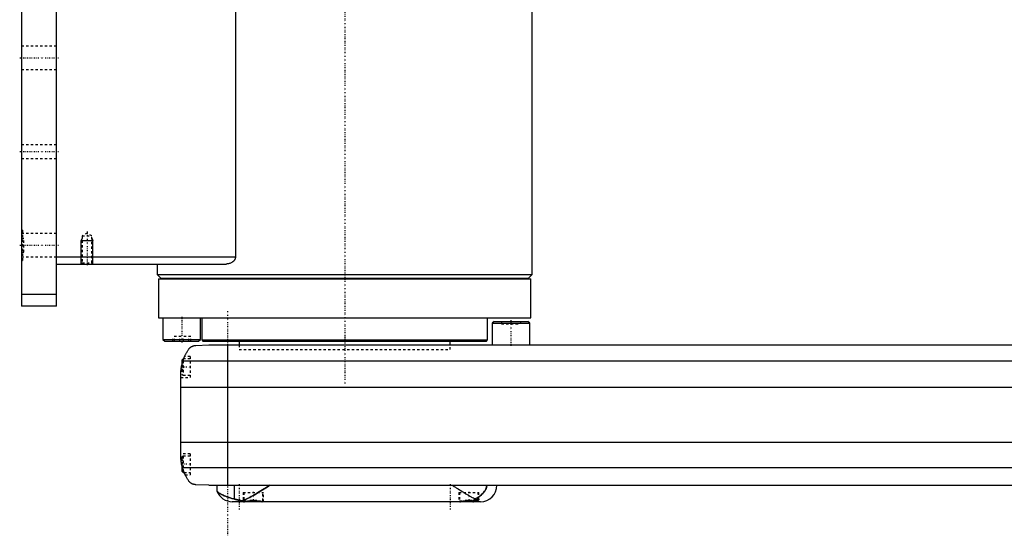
# Model space of a CAD drawing. Extents: x -139 to 702, y -139 to 487.
# Tile 1 of 7: x -139 to 282, y -81 to 139. Entities that reach past the tile are written whole.
import ezdxf

# ---------------------------------------------------------------- set-up
doc = ezdxf.new("R2010")
doc.units = 0
doc.linetypes.add('CENTER', pattern=[1.5, 0.45, -0.5, 0.05, -0.5])
doc.linetypes.add('DASHED', pattern=[2, 1, -1])
for name, color, linetype in [('AM_0', 7, 'CONTINUOUS'), ('AM_10', 7, 'CONTINUOUS'), ('AM_3', 7, 'DASHED'), ('AM_7', 7, 'CENTER')]:
    doc.layers.add(name, color=color, linetype=linetype)

msp = doc.modelspace()

# ---------------------------------------------------------------- linework, layer by layer
at = {"layer": 'AM_0', "color": 7, "linetype": 'CONTINUOUS'}
for p, q in [((-138, 316.5), (-138, 16.5)), ((-123, 16.5), (-123, 316.5)), ((-46.64, 291.5), (-46.64, 37.5)), ((80, 30), (80, 176)), ((-123, 37.5), (-46.64, 37.5)), ((-123, 34.5), (-50.56, 34.5)), ((-80, 34.5), (-80, 30)), ((-80, 30), (-78.5, 28.5)), ((-80, 30), (80, 30)), ((78.5, 28.5), (80, 30)), ((-79.5, 28.2), (-79.5, 11.5)), ((-79.5, 28.2), (79.5, 28.2)), ((-78.5, 28.5), (78.5, 28.5)), ((-75, 28.5), (-75, 28.2)), ((75, 28.2), (75, 28.5)), ((79.5, 11.5), (79.5, 28.2)), ((-123, 21.5), (-138, 21.5)), ((-123, 16.5), (-138, 16.5)), ((-79.5, 11.5), (79.5, 11.5)), ((-77.57, 11.5), (-77.57, 2.3)), ((-61.57, 2.3), (-61.57, 11.5)), ((-61, 11.5), (-61, 2.08)), ((61, 2.08), (61, 11.5)), ((63.8, 10), (63, 9.2)), ((63, 9.2), (63, 0)), ((63, 9.2), (79, 9.2)), ((63.8, 10), (78.2, 10)), ((79, 9.2), (78.2, 10)), ((79, 0), (79, 9.2)), ((-77.57, 2.3), (-76.77, 1.5)), ((-77.57, 2.3), (-61.57, 2.3)), ((-76.77, 1.5), (-62.37, 1.5)), ((-63.58, -0.25), (-58, 0)), ((-62.37, 1.5), (-61.57, 2.3)), ((-61, 2.08), (-60.5, 1.58)), ((-61, 2.08), (61, 2.08)), ((-60.5, 1.58), (60.5, 1.58)), ((-58, 0), (448, 0)), ((-50, 0), (-50, -60)), ((-45, 1.58), (-45, 0)), ((45, 0), (45, 1.58)), ((60.5, 1.58), (61, 2.08)), ((-69, -6), (-69.5, -6.5)), ((-69.5, -6.5), (-69.5, -8.59)), ((-69.01, -6.81), (459.01, -6.81)), ((-68.72, -6), (-69, -6)), ((-69, -6), (-69, -6.79)), ((-70, -46.97), (-70, -13.03)), ((-70, -18.16), (460, -18.16)), ((-70, -41.62), (460, -41.62)), ((-69.5, -51.41), (-69.5, -54)), ((-69.5, -54), (-69, -54.5)), ((-69.24, -52.43), (459.24, -52.43)), ((-69, -53.21), (-69, -54.5)), ((-69, -54.5), (-68.53, -54.5)), ((-58, -60), (-63.58, -59.75)), ((-58, -60), (451.5, -60)), ((-54.53, -60), (-54.53, -62.51)), ((-46.98, -65.9), (-46.98, -60)), ((58, -67), (-48, -67)), ((-42.61, -66.99), (-42.6, -67)), ((-35.4, -67), (-35.39, -66.99)), ((49.39, -66.99), (49.4, -67)), ((54.71, -66.6), (57, -66.6)), ((56.6, -67), (57, -66.6)), ((57, -66.6), (57, -65.89))]:
    msp.add_line(p, q, dxfattribs=at)
for points in [[(-46.64, 37.5, 0), (-46.64, 37.47, 0), (-46.64, 37.42, 0), (-46.64, 37.36, 0), (-46.64, 37.33, 0), (-46.65, 37.3, 0), (-46.65, 37.25, 0), (-46.66, 37.19, 0), (-46.67, 37.14, 0), (-46.68, 37.09, 0), (-46.69, 37.03, 0), (-46.69, 37, 0), (-46.7, 36.98, 0), (-46.71, 36.92, 0), (-46.73, 36.87, 0), (-46.75, 36.82, 0), (-46.76, 36.77, 0), (-46.78, 36.72, 0), (-46.79, 36.69, 0), (-46.8, 36.67, 0), (-46.82, 36.62, 0), (-46.84, 36.57, 0), (-46.86, 36.54, 0), (-46.87, 36.52, 0), (-46.89, 36.47, 0), (-46.92, 36.42, 0), (-46.93, 36.4, 0), (-46.94, 36.37, 0), (-46.97, 36.32, 0), (-47, 36.28, 0), (-47.03, 36.23, 0), (-47.06, 36.19, 0), (-47.09, 36.14, 0), (-47.1, 36.12, 0), (-47.12, 36.1, 0), (-47.15, 36.06, 0), (-47.18, 36.01, 0), (-47.21, 35.97, 0), (-47.25, 35.93, 0), (-47.28, 35.89, 0), (-47.3, 35.87, 0), (-47.32, 35.85, 0), (-47.35, 35.81, 0), (-47.39, 35.77, 0), (-47.43, 35.74, 0), (-47.46, 35.7, 0), (-47.5, 35.66, 0), (-47.52, 35.65, 0), (-47.54, 35.63, 0), (-47.58, 35.59, 0), (-47.61, 35.56, 0), (-47.65, 35.53, 0), (-47.69, 35.49, 0), (-47.73, 35.46, 0), (-47.75, 35.45, 0), (-47.77, 35.43, 0), (-47.81, 35.4, 0), (-47.85, 35.37, 0), (-47.98, 35.28, 0), (-48.11, 35.2, 0), (-48.23, 35.12, 0), (-48.49, 34.98, 0), (-48.76, 34.86, 0), (-49.04, 34.75, 0), (-49.32, 34.67, 0), (-49.6, 34.6, 0), (-49.74, 34.57, 0), (-49.88, 34.55, 0), (-50.15, 34.52, 0), (-50.42, 34.5, 0), (-50.56, 34.5, 0)], [(-69.01, -6.81, 0), (-68.95, -6.65, 0), (-68.84, -6.32, 0), (-68.72, -5.99, 0), (-68.66, -5.83, 0), (-68.59, -5.66, 0), (-68.46, -5.34, 0), (-68.33, -5.03, 0), (-68.19, -4.72, 0), (-68.05, -4.42, 0), (-67.91, -4.12, 0), (-67.83, -3.97, 0), (-67.76, -3.83, 0), (-67.61, -3.55, 0), (-67.46, -3.27, 0), (-67.3, -3, 0), (-67.15, -2.74, 0), (-67, -2.49, 0), (-66.92, -2.37, 0), (-66.85, -2.25, 0), (-66.7, -2.02, 0), (-66.55, -1.8, 0), (-66.48, -1.69, 0)], [(-66.48, -1.69, 0), (-66.4, -1.61, 0), (-66.26, -1.45, 0), (-66.11, -1.31, 0), (-66.03, -1.24, 0), (-65.95, -1.17, 0), (-65.8, -1.05, 0), (-65.64, -0.94, 0), (-65.49, -0.84, 0), (-65.33, -0.75, 0), (-65.18, -0.67, 0), (-65.1, -0.63, 0), (-65.02, -0.59, 0), (-64.87, -0.53, 0), (-64.72, -0.48, 0), (-64.57, -0.42, 0), (-64.47, -0.4, 0), (-64.44, -0.39, 0), (-64.42, -0.38, 0), (-64.4, -0.38, 0), (-64.39, -0.37, 0), (-64.36, -0.37, 0), (-64.33, -0.36, 0), (-64.3, -0.35, 0), (-64.28, -0.35, 0), (-64.25, -0.34, 0), (-64.23, -0.34, 0), (-64.22, -0.33, 0), (-64.19, -0.33, 0), (-64.16, -0.32, 0), (-64.14, -0.32, 0), (-64.13, -0.32, 0), (-64.1, -0.31, 0), (-64.07, -0.31, 0), (-64.05, -0.3, 0), (-64.04, -0.3, 0), (-64.01, -0.3, 0), (-63.98, -0.29, 0), (-63.95, -0.29, 0), (-63.92, -0.28, 0), (-63.88, -0.28, 0), (-63.87, -0.28, 0), (-63.85, -0.28, 0), (-63.82, -0.27, 0), (-63.79, -0.27, 0), (-63.76, -0.27, 0), (-63.73, -0.26, 0), (-63.69, -0.26, 0), (-63.68, -0.26, 0), (-63.66, -0.26, 0), (-63.63, -0.26, 0), (-63.6, -0.25, 0), (-63.58, -0.25, 0)], [(-70, -13.03, 0), (-70, -12.86, 0), (-69.99, -12.52, 0), (-69.98, -12.18, 0), (-69.97, -12.01, 0), (-69.96, -11.84, 0), (-69.94, -11.5, 0), (-69.91, -11.15, 0), (-69.88, -10.81, 0), (-69.83, -10.46, 0), (-69.79, -10.12, 0), (-69.76, -9.94, 0), (-69.73, -9.77, 0), (-69.67, -9.42, 0), (-69.6, -9.07, 0), (-69.53, -8.72, 0), (-69.45, -8.37, 0), (-69.36, -8.03, 0), (-69.32, -7.85, 0), (-69.27, -7.68, 0), (-69.17, -7.33, 0), (-69.06, -6.99, 0), (-69.01, -6.81, 0)], [(-68.72, -6, 0), (-68.7, -5.95, 0), (-68.66, -5.85, 0), (-68.63, -5.75, 0), (-68.61, -5.71, 0), (-68.59, -5.66, 0), (-68.56, -5.58, 0), (-68.53, -5.49, 0), (-68.49, -5.42, 0), (-68.47, -5.35, 0), (-68.44, -5.29, 0), (-68.43, -5.26, 0), (-68.42, -5.23, 0), (-68.39, -5.18, 0), (-68.37, -5.13, 0), (-68.36, -5.09, 0), (-68.34, -5.06, 0), (-68.33, -5.04, 0), (-68.33, -5.03, 0), (-68.32, -5.02, 0), (-68.32, -5.01, 0), (-68.32, -5, 0), (-68.32, -5, 0)], [(-70, -13.03, 0), (-70, -12.94, 0), (-70, -12.76, 0), (-69.99, -12.57, 0), (-69.99, -12.47, 0), (-69.99, -12.36, 0), (-69.98, -12.14, 0), (-69.97, -11.91, 0), (-69.95, -11.67, 0), (-69.93, -11.42, 0), (-69.91, -11.15, 0), (-69.9, -11.02, 0), (-69.88, -10.89, 0), (-69.85, -10.62, 0), (-69.82, -10.34, 0), (-69.78, -10.07, 0), (-69.74, -9.8, 0), (-69.69, -9.53, 0), (-69.67, -9.4, 0), (-69.64, -9.26, 0), (-69.59, -8.99, 0), (-69.53, -8.72, 0), (-69.5, -8.59, 0)], [(-70, -13.03, 0), (-70, -12.94, 0), (-70, -12.76, 0), (-69.99, -12.57, 0), (-69.99, -12.47, 0), (-69.99, -12.36, 0), (-69.98, -12.14, 0), (-69.97, -11.91, 0), (-69.95, -11.67, 0), (-69.93, -11.42, 0), (-69.91, -11.15, 0), (-69.9, -11.02, 0), (-69.88, -10.89, 0), (-69.85, -10.62, 0), (-69.82, -10.34, 0), (-69.78, -10.07, 0), (-69.74, -9.8, 0), (-69.69, -9.53, 0), (-69.67, -9.4, 0), (-69.64, -9.26, 0), (-69.59, -8.99, 0), (-69.53, -8.72, 0), (-69.5, -8.59, 0)], [(-69.24, -52.43, 0), (-69.28, -52.27, 0), (-69.37, -51.97, 0), (-69.44, -51.66, 0), (-69.48, -51.51, 0), (-69.51, -51.35, 0), (-69.58, -51.05, 0), (-69.64, -50.74, 0), (-69.7, -50.44, 0), (-69.75, -50.13, 0), (-69.79, -49.83, 0), (-69.82, -49.68, 0), (-69.84, -49.52, 0), (-69.87, -49.22, 0), (-69.9, -48.92, 0), (-69.93, -48.63, 0), (-69.95, -48.33, 0), (-69.97, -48.03, 0), (-69.98, -47.88, 0), (-69.99, -47.73, 0), (-69.99, -47.42, 0), (-70, -47.12, 0), (-70, -46.97, 0)], [(-69.5, -51.41, 0), (-69.53, -51.27, 0), (-69.59, -50.98, 0), (-69.65, -50.69, 0), (-69.68, -50.54, 0), (-69.7, -50.4, 0), (-69.75, -50.1, 0), (-69.8, -49.81, 0), (-69.84, -49.51, 0), (-69.87, -49.23, 0), (-69.9, -48.95, 0), (-69.91, -48.81, 0), (-69.93, -48.68, 0), (-69.95, -48.43, 0), (-69.96, -48.18, 0), (-69.98, -47.96, 0), (-69.98, -47.75, 0), (-69.99, -47.55, 0), (-69.99, -47.46, 0), (-70, -47.37, 0), (-70, -47.19, 0), (-70, -47.04, 0), (-70, -46.97, 0)], [(-66.48, -58.31, 0), (-66.55, -58.19, 0), (-66.72, -57.95, 0), (-66.88, -57.69, 0), (-66.97, -57.56, 0), (-67.05, -57.42, 0), (-67.22, -57.14, 0), (-67.39, -56.85, 0), (-67.56, -56.55, 0), (-67.72, -56.24, 0), (-67.89, -55.91, 0), (-67.97, -55.75, 0), (-68.05, -55.58, 0), (-68.21, -55.24, 0), (-68.37, -54.88, 0), (-68.52, -54.53, 0), (-68.66, -54.16, 0), (-68.8, -53.78, 0), (-68.87, -53.6, 0), (-68.94, -53.4, 0), (-69.06, -53.02, 0), (-69.18, -52.62, 0), (-69.24, -52.43, 0)], [(-68.09, -55.5, 0), (-68.09, -55.5, 0), (-68.09, -55.49, 0), (-68.1, -55.48, 0), (-68.1, -55.47, 0), (-68.11, -55.46, 0), (-68.12, -55.44, 0), (-68.13, -55.4, 0), (-68.15, -55.37, 0), (-68.17, -55.32, 0), (-68.2, -55.27, 0), (-68.21, -55.24, 0), (-68.22, -55.21, 0), (-68.25, -55.15, 0), (-68.28, -55.08, 0), (-68.31, -55, 0), (-68.35, -54.92, 0), (-68.39, -54.84, 0), (-68.41, -54.79, 0), (-68.43, -54.75, 0), (-68.47, -54.65, 0), (-68.51, -54.55, 0), (-68.53, -54.5, 0)], [(-63.58, -59.75, 0), (-63.6, -59.75, 0), (-63.63, -59.74, 0), (-63.67, -59.74, 0), (-63.68, -59.74, 0), (-63.7, -59.74, 0), (-63.73, -59.74, 0), (-63.76, -59.73, 0), (-63.8, -59.73, 0), (-63.83, -59.73, 0), (-63.86, -59.72, 0), (-63.88, -59.72, 0), (-63.9, -59.72, 0), (-63.93, -59.71, 0), (-63.96, -59.71, 0), (-63.99, -59.71, 0), (-64.02, -59.7, 0), (-64.06, -59.7, 0), (-64.07, -59.69, 0), (-64.09, -59.69, 0), (-64.12, -59.68, 0), (-64.15, -59.68, 0), (-64.16, -59.68, 0), (-64.18, -59.67, 0), (-64.21, -59.67, 0), (-64.24, -59.66, 0), (-64.25, -59.66, 0), (-64.27, -59.65, 0), (-64.3, -59.65, 0), (-64.32, -59.64, 0), (-64.35, -59.63, 0), (-64.38, -59.63, 0), (-64.41, -59.62, 0), (-64.42, -59.62, 0), (-64.44, -59.61, 0), (-64.47, -59.6, 0), (-64.49, -59.6, 0), (-64.59, -59.57, 0), (-64.74, -59.52, 0), (-64.9, -59.46, 0), (-65.05, -59.39, 0), (-65.13, -59.36, 0), (-65.21, -59.32, 0), (-65.37, -59.23, 0), (-65.53, -59.14, 0), (-65.69, -59.03, 0), (-65.84, -58.92, 0), (-66, -58.79, 0), (-66.07, -58.73, 0), (-66.14, -58.66, 0), (-66.28, -58.53, 0), (-66.41, -58.38, 0), (-66.48, -58.31, 0)], [(-54.53, -62.51, 0), (-54.53, -62.52, 0), (-54.48, -62.56, 0), (-54.38, -62.65, 0), (-54.32, -62.71, 0), (-54.24, -62.77, 0), (-54.05, -62.93, 0), (-53.81, -63.11, 0), (-53.53, -63.31, 0), (-53.2, -63.52, 0), (-52.82, -63.75, 0), (-52.61, -63.87, 0), (-52.4, -63.98, 0), (-51.93, -64.22, 0), (-51.41, -64.46, 0), (-50.85, -64.7, 0), (-50.25, -64.93, 0), (-49.6, -65.16, 0), (-49.25, -65.27, 0), (-48.9, -65.38, 0), (-48.16, -65.6, 0), (-47.38, -65.81, 0), (-46.98, -65.9, 0)], [(-43.84, -66.65, 0), (-43.55, -66.55, 0), (-42.96, -66.33, 0), (-42.38, -66.08, 0), (-42.08, -65.95, 0), (-41.78, -65.81, 0), (-41.16, -65.51, 0), (-40.52, -65.18, 0), (-39.87, -64.83, 0), (-39.21, -64.46, 0), (-38.53, -64.07, 0), (-38.19, -63.87, 0), (-37.85, -63.67, 0), (-37.16, -63.25, 0), (-36.46, -62.83, 0), (-35.77, -62.4, 0), (-35.07, -61.96, 0), (-34.38, -61.52, 0), (-34.03, -61.3, 0), (-33.69, -61.08, 0), (-33, -60.64, 0), (-32.33, -60.21, 0), (-32, -60, 0)], [(46, -60, 0), (46.27, -60.17, 0), (46.8, -60.51, 0), (47.34, -60.86, 0), (47.62, -61.04, 0), (47.89, -61.21, 0), (48.45, -61.56, 0), (49, -61.92, 0), (49.56, -62.27, 0), (50.12, -62.61, 0), (50.68, -62.96, 0), (50.95, -63.13, 0), (51.23, -63.3, 0), (51.78, -63.63, 0), (52.33, -63.95, 0), (52.88, -64.27, 0), (53.41, -64.57, 0), (53.94, -64.87, 0), (54.2, -65.01, 0), (54.46, -65.15, 0), (54.98, -65.41, 0), (55.48, -65.66, 0), (55.72, -65.78, 0)], [(55.72, -65.78, 0), (55.99, -65.65, 0), (56.5, -65.37, 0), (56.99, -65.08, 0), (57.22, -64.93, 0), (57.44, -64.78, 0), (57.86, -64.46, 0), (58.25, -64.15, 0), (58.61, -63.83, 0), (58.93, -63.51, 0), (59.22, -63.2, 0), (59.36, -63.04, 0), (59.48, -62.89, 0), (59.72, -62.57, 0), (59.93, -62.25, 0), (60.12, -61.93, 0), (60.22, -61.74, 0), (60.25, -61.68, 0), (60.27, -61.63, 0), (60.28, -61.6, 0), (60.3, -61.57, 0), (60.32, -61.52, 0), (60.34, -61.46, 0), (60.37, -61.41, 0), (60.39, -61.35, 0), (60.41, -61.3, 0), (60.42, -61.27, 0), (60.43, -61.24, 0), (60.45, -61.19, 0), (60.47, -61.13, 0), (60.48, -61.1, 0), (60.48, -61.07, 0), (60.5, -61.02, 0), (60.52, -60.96, 0), (60.53, -60.93, 0), (60.53, -60.9, 0), (60.55, -60.84, 0), (60.56, -60.79, 0), (60.58, -60.73, 0), (60.59, -60.67, 0), (60.6, -60.6, 0), (60.6, -60.57, 0), (60.61, -60.54, 0), (60.62, -60.48, 0), (60.63, -60.42, 0), (60.63, -60.35, 0), (60.64, -60.29, 0), (60.64, -60.23, 0), (60.65, -60.19, 0), (60.65, -60.16, 0), (60.65, -60.1, 0), (60.65, -60.03, 0), (60.65, -60, 0)], [(-46.98, -65.9, 0), (-46.91, -65.92, 0), (-46.76, -65.96, 0), (-46.61, -65.99, 0), (-46.54, -66.01, 0), (-46.46, -66.03, 0), (-46.31, -66.07, 0), (-46.15, -66.11, 0), (-45.98, -66.15, 0), (-45.81, -66.2, 0), (-45.64, -66.24, 0), (-45.56, -66.26, 0), (-45.47, -66.28, 0), (-45.29, -66.33, 0), (-45.11, -66.37, 0), (-44.92, -66.41, 0), (-44.73, -66.46, 0), (-44.54, -66.5, 0), (-44.44, -66.52, 0), (-44.35, -66.54, 0), (-44.15, -66.59, 0), (-43.94, -66.63, 0), (-43.84, -66.65, 0)], [(-43.84, -66.65, 0), (-43.81, -66.66, 0), (-43.74, -66.69, 0), (-43.67, -66.72, 0), (-43.64, -66.74, 0), (-43.6, -66.75, 0), (-43.53, -66.78, 0), (-43.46, -66.8, 0), (-43.39, -66.83, 0), (-43.32, -66.85, 0), (-43.26, -66.87, 0), (-43.22, -66.88, 0), (-43.18, -66.89, 0), (-43.11, -66.91, 0), (-43.04, -66.92, 0), (-42.97, -66.94, 0), (-42.9, -66.95, 0), (-42.83, -66.96, 0), (-42.8, -66.97, 0), (-42.76, -66.97, 0), (-42.69, -66.98, 0), (-42.62, -66.99, 0), (-42.58, -66.99, 0)], [(-43.3, -67, 0), (-43.3, -66.99, 0), (-43.29, -66.99, 0), (-43.29, -66.99, 0), (-43.28, -66.99, 0), (-43.27, -66.99, 0), (-43.25, -66.99, 0), (-43.23, -66.99, 0), (-43.2, -66.98, 0), (-43.17, -66.98, 0), (-43.14, -66.98, 0), (-43.12, -66.98, 0), (-43.1, -66.98, 0), (-43.05, -66.98, 0), (-43, -66.98, 0), (-42.95, -66.98, 0), (-42.89, -66.98, 0), (-42.83, -66.98, 0), (-42.8, -66.99, 0), (-42.77, -66.99, 0), (-42.7, -66.99, 0), (-42.62, -66.99, 0), (-42.58, -66.99, 0)], [(-43.25, -67, 0), (-43.26, -67, 0), (-43.29, -67, 0), (-43.3, -67, 0), (-43.3, -67, 0)], [(-42.58, -66.99, 0), (-42.56, -66.99, 0), (-42.51, -66.98, 0), (-42.46, -66.98, 0), (-42.44, -66.98, 0), (-42.42, -66.97, 0), (-42.36, -66.97, 0), (-42.31, -66.96, 0), (-42.26, -66.95, 0), (-42.21, -66.95, 0), (-42.15, -66.94, 0), (-42.13, -66.93, 0), (-42.1, -66.93, 0), (-42.04, -66.92, 0), (-41.99, -66.91, 0), (-41.93, -66.91, 0), (-41.87, -66.9, 0), (-41.81, -66.89, 0), (-41.78, -66.88, 0), (-41.75, -66.88, 0), (-41.68, -66.87, 0), (-41.62, -66.86, 0), (-41.58, -66.85, 0), (-41.55, -66.85, 0), (-41.48, -66.84, 0), (-41.42, -66.82, 0), (-41.38, -66.82, 0), (-41.35, -66.81, 0), (-41.28, -66.8, 0), (-41.21, -66.79, 0), (-41.13, -66.78, 0), (-41.06, -66.77, 0), (-40.99, -66.76, 0), (-40.95, -66.76, 0), (-40.91, -66.75, 0), (-40.84, -66.74, 0), (-40.76, -66.73, 0), (-40.68, -66.72, 0), (-40.61, -66.71, 0), (-40.53, -66.7, 0), (-40.49, -66.7, 0), (-40.45, -66.69, 0), (-40.37, -66.68, 0), (-40.29, -66.68, 0), (-40.21, -66.67, 0), (-40.13, -66.66, 0), (-40.05, -66.65, 0), (-40.01, -66.65, 0), (-39.97, -66.65, 0), (-39.88, -66.64, 0), (-39.8, -66.64, 0), (-39.72, -66.63, 0), (-39.64, -66.63, 0), (-39.56, -66.62, 0), (-39.52, -66.62, 0), (-39.48, -66.62, 0), (-39.39, -66.62, 0), (-39.31, -66.62, 0), (-39.23, -66.61, 0), (-39.15, -66.61, 0), (-39.07, -66.61, 0), (-39.03, -66.61, 0), (-38.99, -66.61, 0), (-38.91, -66.61, 0), (-38.83, -66.61, 0), (-38.79, -66.61, 0), (-38.75, -66.61, 0), (-38.67, -66.62, 0), (-38.59, -66.62, 0), (-38.55, -66.62, 0), (-38.51, -66.62, 0), (-38.42, -66.62, 0), (-38.34, -66.63, 0), (-38.26, -66.63, 0), (-38.18, -66.64, 0), (-38.1, -66.64, 0), (-38.06, -66.65, 0), (-38.02, -66.65, 0), (-37.93, -66.66, 0), (-37.85, -66.66, 0), (-37.77, -66.67, 0), (-37.69, -66.68, 0), (-37.61, -66.69, 0), (-37.57, -66.69, 0), (-37.53, -66.7, 0), (-37.46, -66.7, 0), (-37.38, -66.71, 0), (-37.3, -66.72, 0), (-37.22, -66.73, 0), (-37.15, -66.74, 0), (-37.11, -66.75, 0), (-37.07, -66.75, 0), (-37, -66.76, 0), (-36.92, -66.77, 0), (-36.85, -66.78, 0), (-36.78, -66.8, 0), (-36.71, -66.81, 0), (-36.67, -66.81, 0), (-36.64, -66.82, 0), (-36.57, -66.83, 0), (-36.5, -66.84, 0), (-36.43, -66.85, 0), (-36.37, -66.86, 0), (-36.3, -66.87, 0), (-36.27, -66.87, 0), (-36.24, -66.88, 0), (-36.18, -66.89, 0), (-36.12, -66.9, 0), (-36.09, -66.9, 0), (-36.06, -66.91, 0), (-36, -66.92, 0), (-35.94, -66.92, 0), (-35.92, -66.93, 0), (-35.89, -66.93, 0), (-35.83, -66.94, 0), (-35.78, -66.95, 0), (-35.73, -66.96, 0), (-35.67, -66.96, 0), (-35.62, -66.97, 0), (-35.6, -66.97, 0), (-35.57, -66.97, 0), (-35.52, -66.98, 0), (-35.48, -66.98, 0), (-35.43, -66.99, 0), (-35.38, -66.99, 0), (-35.34, -67, 0), (-35.32, -67, 0), (-35.3, -67, 0), (-35.25, -67, 0), (-35.21, -67, 0), (-35.19, -67, 0)], [(49.19, -67, 0), (49.21, -67, 0), (49.23, -67, 0), (49.26, -67, 0), (49.28, -67, 0), (49.29, -67, 0), (49.32, -67, 0), (49.35, -66.99, 0), (49.38, -66.99, 0), (49.41, -66.99, 0), (49.44, -66.99, 0), (49.46, -66.99, 0), (49.48, -66.98, 0), (49.51, -66.98, 0), (49.54, -66.98, 0), (49.58, -66.97, 0), (49.61, -66.97, 0), (49.64, -66.97, 0), (49.66, -66.96, 0), (49.68, -66.96, 0), (49.72, -66.96, 0), (49.75, -66.95, 0), (49.77, -66.95, 0), (49.79, -66.95, 0), (49.82, -66.94, 0), (49.86, -66.94, 0), (49.88, -66.93, 0), (49.9, -66.93, 0), (49.94, -66.93, 0), (49.98, -66.92, 0), (50.01, -66.91, 0), (50.05, -66.91, 0), (50.09, -66.9, 0), (50.11, -66.9, 0), (50.14, -66.9, 0), (50.18, -66.89, 0), (50.22, -66.88, 0), (50.26, -66.88, 0), (50.3, -66.87, 0), (50.35, -66.86, 0), (50.37, -66.86, 0), (50.39, -66.85, 0), (50.44, -66.85, 0), (50.48, -66.84, 0), (50.53, -66.83, 0), (50.58, -66.83, 0), (50.62, -66.82, 0), (50.65, -66.81, 0), (50.67, -66.81, 0), (50.72, -66.8, 0), (50.77, -66.8, 0), (50.82, -66.79, 0), (50.87, -66.78, 0), (50.92, -66.77, 0), (50.94, -66.77, 0), (50.97, -66.77, 0), (51.02, -66.76, 0), (51.07, -66.75, 0), (51.12, -66.75, 0), (51.17, -66.74, 0), (51.22, -66.73, 0), (51.25, -66.73, 0), (51.27, -66.73, 0), (51.33, -66.72, 0), (51.38, -66.71, 0), (51.41, -66.71, 0), (51.43, -66.71, 0), (51.49, -66.7, 0), (51.54, -66.69, 0), (51.57, -66.69, 0), (51.6, -66.69, 0), (51.65, -66.68, 0), (51.7, -66.68, 0), (51.76, -66.67, 0), (51.81, -66.67, 0), (51.87, -66.66, 0), (51.9, -66.66, 0), (51.92, -66.66, 0), (51.98, -66.65, 0), (52.04, -66.65, 0), (52.09, -66.64, 0), (52.15, -66.64, 0), (52.2, -66.64, 0), (52.23, -66.64, 0), (52.26, -66.63, 0), (52.31, -66.63, 0), (52.37, -66.63, 0), (52.43, -66.62, 0), (52.48, -66.62, 0), (52.54, -66.62, 0), (52.57, -66.62, 0), (52.59, -66.62, 0), (52.65, -66.62, 0), (52.7, -66.61, 0), (52.76, -66.61, 0), (52.81, -66.61, 0), (52.87, -66.61, 0), (52.9, -66.61, 0), (52.92, -66.61, 0), (52.98, -66.61, 0), (53.03, -66.61, 0), (53.09, -66.61, 0), (53.14, -66.61, 0), (53.2, -66.61, 0), (53.23, -66.61, 0), (53.25, -66.61, 0), (53.31, -66.62, 0), (53.37, -66.62, 0), (53.39, -66.62, 0), (53.42, -66.62, 0), (53.48, -66.62, 0), (53.53, -66.62, 0), (53.56, -66.62, 0), (53.59, -66.63, 0), (53.64, -66.63, 0), (53.7, -66.63, 0), (53.76, -66.63, 0), (53.81, -66.64, 0), (53.87, -66.64, 0), (53.9, -66.64, 0), (53.92, -66.65, 0), (53.98, -66.65, 0), (54.03, -66.65, 0), (54.09, -66.66, 0), (54.15, -66.66, 0), (54.2, -66.67, 0), (54.23, -66.67, 0), (54.26, -66.67, 0), (54.31, -66.68, 0), (54.36, -66.68, 0), (54.39, -66.69, 0)], [(54.39, -66.69, 0), (54.43, -66.67, 0), (54.51, -66.63, 0), (54.59, -66.6, 0), (54.62, -66.58, 0), (54.66, -66.56, 0), (54.74, -66.52, 0), (54.81, -66.47, 0), (54.89, -66.43, 0), (54.96, -66.38, 0), (55.04, -66.34, 0), (55.08, -66.31, 0), (55.11, -66.28, 0), (55.19, -66.23, 0), (55.26, -66.18, 0), (55.33, -66.12, 0), (55.41, -66.07, 0), (55.48, -66.01, 0), (55.51, -65.98, 0), (55.55, -65.94, 0), (55.62, -65.88, 0), (55.69, -65.82, 0), (55.72, -65.78, 0)], [(54.39, -66.69, 0), (54.53, -66.65, 0), (54.8, -66.57, 0), (55.06, -66.5, 0), (55.19, -66.46, 0), (55.31, -66.42, 0), (55.55, -66.34, 0), (55.78, -66.26, 0), (56, -66.18, 0), (56.12, -66.14, 0), (56.15, -66.13, 0), (56.19, -66.12, 0), (56.2, -66.11, 0), (56.22, -66.11, 0), (56.25, -66.1, 0), (56.28, -66.09, 0), (56.32, -66.08, 0), (56.35, -66.07, 0), (56.38, -66.06, 0), (56.39, -66.05, 0), (56.41, -66.05, 0), (56.44, -66.04, 0), (56.47, -66.03, 0), (56.48, -66.02, 0), (56.5, -66.02, 0), (56.53, -66.01, 0), (56.55, -66, 0), (56.57, -66, 0), (56.58, -65.99, 0), (56.61, -65.98, 0), (56.64, -65.98, 0), (56.66, -65.97, 0), (56.69, -65.96, 0), (56.71, -65.96, 0), (56.73, -65.95, 0), (56.74, -65.95, 0), (56.76, -65.94, 0), (56.79, -65.94, 0), (56.81, -65.93, 0), (56.83, -65.93, 0), (56.85, -65.92, 0), (56.87, -65.92, 0), (56.88, -65.92, 0), (56.9, -65.91, 0), (56.92, -65.91, 0), (56.94, -65.9, 0), (56.96, -65.9, 0), (56.98, -65.9, 0), (56.99, -65.9, 0), (57, -65.89, 0), (57.01, -65.89, 0), (57.03, -65.89, 0), (57.05, -65.89, 0), (57.07, -65.89, 0), (57.08, -65.89, 0), (57.09, -65.89, 0), (57.1, -65.89, 0), (57.11, -65.89, 0), (57.13, -65.89, 0), (57.14, -65.89, 0), (57.15, -65.89, 0), (57.17, -65.89, 0), (57.17, -65.89, 0), (57.18, -65.89, 0), (57.19, -65.89, 0), (57.2, -65.89, 0), (57.21, -65.9, 0), (57.21, -65.9, 0), (57.22, -65.9, 0), (57.23, -65.9, 0), (57.24, -65.91, 0), (57.24, -65.91, 0), (57.25, -65.91, 0), (57.26, -65.92, 0), (57.26, -65.92, 0), (57.27, -65.93, 0), (57.27, -65.93, 0), (57.28, -65.93, 0), (57.28, -65.94, 0), (57.28, -65.94, 0), (57.29, -65.95, 0), (57.29, -65.96, 0), (57.29, -65.96, 0), (57.3, -65.97, 0), (57.3, -65.97, 0), (57.3, -65.98, 0), (57.3, -65.99, 0), (57.3, -65.99, 0), (57.3, -66, 0)], [(57.3, -66, 0), (57.3, -66.01, 0), (57.3, -66.02, 0), (57.29, -66.04, 0), (57.29, -66.05, 0), (57.29, -66.06, 0), (57.28, -66.08, 0), (57.27, -66.1, 0), (57.26, -66.12, 0), (57.25, -66.14, 0), (57.23, -66.16, 0), (57.22, -66.17, 0), (57.22, -66.18, 0), (57.2, -66.2, 0), (57.18, -66.22, 0), (57.15, -66.25, 0), (57.13, -66.27, 0), (57.1, -66.29, 0), (57.09, -66.3, 0), (57.08, -66.32, 0), (57.05, -66.34, 0), (57.02, -66.36, 0), (57, -66.38, 0)]]:
    msp.add_polyline3d(points, dxfattribs=at)
for centre, start, end in [((-48, -60), 201.0345, 270), ((58, -60), 270, 0)]:
    msp.add_arc(centre, 7, start, end, dxfattribs=at)
at = {"layer": 'AM_10', "color": 7, "linetype": 'CONTINUOUS'}
for p, q in [((-112.07, 45.5), (-112.5, 44.5)), ((-112.5, 34.5), (-112.5, 44.5)), ((-112.5, 44.5), (-107.5, 44.5)), ((-107.93, 45.5), (-107.5, 44.5)), ((-107.5, 34.5), (-107.5, 44.5))]:
    msp.add_line(p, q, dxfattribs=at)
at = {"layer": 'AM_3', "color": 6, "linetype": 'DASHED'}
for p, q in [((-123, 127.5), (-138, 127.5)), ((-138, 117.5), (-123, 117.5)), ((-138, 85.5), (-123, 85.5)), ((-138, 79.5), (-123, 79.5)), ((-137.5, 49), (-138, 48.5)), ((-137.5, 49), (-138, 49)), ((-123, 47.5), (-138, 47.5)), ((-137.5, 49), (-137.5, 36)), ((-110, 47.69), (-112.07, 46.5)), ((-112.07, 46.5), (-112.07, 34.93)), ((-112.07, 46.5), (-107.93, 46.5)), ((-107.93, 46.5), (-110, 47.69)), ((-107.93, 34.93), (-107.93, 46.5)), ((-138, 45.5), (-137, 45.5)), ((-138, 42.5), (-137, 42.5)), ((-137, 39.5), (-137, 45.5)), ((-138, 39.5), (-137, 39.5)), ((-138, 37.5), (-123, 37.5)), ((-138, 36.5), (-137.5, 36)), ((-138, 36), (-137.5, 36)), ((-112.07, 34.93), (-112.5, 34.5)), ((-112.07, 34.93), (-107.93, 34.93)), ((-107.5, 34.5), (-107.93, 34.93)), ((67, 10), (67, 9)), ((67, 9), (75, 9)), ((71, 10), (71, 9)), ((75, 10), (75, 9)), ((-73.41, 1.5), (-73.41, 3.5)), ((-65.74, 3.5), (-73.41, 3.5)), ((-72.6, 1.5), (-72.6, 3.5)), ((-70.38, 1.5), (-70.38, 3.5)), ((-68.77, 1.5), (-68.77, 3.5)), ((-66.55, 1.5), (-66.55, 3.5)), ((-65.74, 1.5), (-65.74, 3.5)), ((-61.74, 2.3), (-61.57, 2.3)), ((-45, 0), (-45, -2)), ((45, -2), (45, 0)), ((-45, -2), (45, -2)), ((-45, -2), (45, -2)), ((-69.5, -7.77), (-69, -7.77)), ((-69, -6.79), (-69, -13)), ((-66, -6), (-68.72, -6)), ((-66, -5), (-68.32, -5)), ((-66, -5), (-66, -14)), ((-69.5, -8.59), (-69.5, -12.5)), ((-69.5, -8.63), (-69, -8.63)), ((-69.5, -10.37), (-69, -10.37)), ((-69.5, -11.23), (-69, -11.23)), ((-69.5, -12.5), (-69, -13)), ((-70, -14), (-66, -14)), ((-69, -13), (-66, -13)), ((-66, -46.5), (-70, -46.5)), ((-69, -47.5), (-69.5, -48)), ((-69.5, -48), (-69.5, -51.41)), ((-69.5, -49.27), (-69, -49.27)), ((-69.5, -50.13), (-69, -50.13)), ((-66, -47.5), (-69, -47.5)), ((-69, -47.5), (-69, -53.21)), ((-66, -46.5), (-66, -55.5)), ((-69.5, -51.87), (-69, -51.87)), ((-69.5, -52.73), (-69, -52.73)), ((-68.53, -54.5), (-66, -54.5)), ((-68.09, -55.5), (-66, -55.5)), ((-43.3, -63), (-43.3, -67)), ((-43.3, -63), (-34.7, -63)), ((-43, -63), (-43, -66.6)), ((-35, -66.6), (-35, -63)), ((-34.7, -67), (-34.7, -63)), ((48.7, -63), (48.7, -67)), ((48.7, -63), (57.3, -63)), ((49, -63), (49, -66.6)), ((57, -65.89), (57, -63)), ((57.3, -66), (57.3, -63)), ((-43, -66.6), (-42.61, -66.99)), ((-43, -66.6), (-35, -66.6)), ((-35.4, -67), (-42.6, -67)), ((-40.5, -67), (-40.5, -66.5)), ((-37.5, -66.5), (-40.5, -66.5)), ((-39, -67), (-39, -66.5)), ((-37.5, -67), (-37.5, -66.5)), ((-35.39, -66.99), (-35, -66.6)), ((49, -66.6), (49.39, -66.99)), ((49, -66.6), (54.71, -66.6)), ((51.5, -67), (51.5, -66.5)), ((54.5, -66.5), (51.5, -66.5)), ((53, -67), (53, -66.5)), ((54.5, -67), (54.5, -66.5))]:
    msp.add_line(p, q, dxfattribs=at)
for points in [[(-69.5, -8.59, 0), (-69.48, -8.5, 0), (-69.44, -8.33, 0), (-69.4, -8.17, 0), (-69.38, -8.08, 0), (-69.36, -8, 0), (-69.31, -7.84, 0), (-69.27, -7.67, 0), (-69.22, -7.52, 0), (-69.18, -7.36, 0), (-69.13, -7.21, 0), (-69.11, -7.13, 0), (-69.09, -7.06, 0), (-69.04, -6.92, 0), (-69, -6.78, 0), (-68.95, -6.65, 0), (-68.91, -6.52, 0), (-68.87, -6.39, 0), (-68.85, -6.34, 0), (-68.82, -6.28, 0), (-68.78, -6.16, 0), (-68.74, -6.05, 0), (-68.72, -6, 0)], [(-68.53, -54.5, 0), (-68.55, -54.44, 0), (-68.6, -54.31, 0), (-68.66, -54.17, 0), (-68.68, -54.11, 0), (-68.71, -54.03, 0), (-68.77, -53.89, 0), (-68.82, -53.73, 0), (-68.88, -53.57, 0), (-68.94, -53.4, 0), (-68.99, -53.23, 0), (-69.02, -53.14, 0), (-69.05, -53.05, 0), (-69.11, -52.87, 0), (-69.17, -52.68, 0), (-69.22, -52.49, 0), (-69.28, -52.3, 0), (-69.33, -52.1, 0), (-69.35, -52.01, 0), (-69.38, -51.91, 0), (-69.43, -51.71, 0), (-69.48, -51.51, 0), (-69.5, -51.41, 0)], [(-69.15, -52.73, 0), (-69.16, -52.7, 0), (-69.18, -52.63, 0), (-69.2, -52.55, 0), (-69.21, -52.52, 0), (-69.22, -52.48, 0), (-69.25, -52.41, 0), (-69.27, -52.34, 0), (-69.29, -52.26, 0), (-69.31, -52.19, 0), (-69.33, -52.12, 0), (-69.34, -52.08, 0), (-69.35, -52.04, 0), (-69.36, -51.97, 0), (-69.38, -51.9, 0), (-69.4, -51.82, 0), (-69.42, -51.75, 0), (-69.44, -51.67, 0), (-69.45, -51.64, 0), (-69.46, -51.6, 0), (-69.47, -51.52, 0), (-69.49, -51.45, 0), (-69.5, -51.41, 0)], [(-68.53, -54.5, 0), (-68.54, -54.46, 0), (-68.58, -54.38, 0), (-68.61, -54.3, 0), (-68.62, -54.26, 0), (-68.64, -54.22, 0), (-68.67, -54.13, 0), (-68.71, -54.04, 0), (-68.74, -53.95, 0), (-68.78, -53.86, 0), (-68.81, -53.76, 0), (-68.83, -53.71, 0), (-68.85, -53.66, 0), (-68.88, -53.56, 0), (-68.92, -53.46, 0), (-68.95, -53.35, 0), (-68.99, -53.24, 0), (-69.03, -53.13, 0), (-69.04, -53.08, 0), (-69.06, -53.02, 0), (-69.1, -52.91, 0), (-69.13, -52.79, 0), (-69.15, -52.73, 0)], [(-46.98, -65.9, 0), (-47.38, -65.81, 0), (-48.17, -65.6, 0), (-48.91, -65.38, 0), (-49.26, -65.27, 0), (-49.6, -65.16, 0), (-50.25, -64.93, 0), (-50.85, -64.69, 0), (-51.42, -64.46, 0), (-51.93, -64.22, 0), (-52.4, -63.98, 0), (-52.62, -63.86, 0), (-52.82, -63.75, 0), (-53.2, -63.52, 0), (-53.53, -63.31, 0), (-53.81, -63.11, 0), (-54.05, -62.93, 0), (-54.24, -62.77, 0), (-54.32, -62.71, 0), (-54.38, -62.65, 0), (-54.48, -62.56, 0), (-54.53, -62.52, 0), (-54.53, -62.51, 0)], [(-32, -60, 0), (-32.33, -60.21, 0), (-33, -60.64, 0), (-33.69, -61.08, 0), (-34.03, -61.3, 0), (-34.38, -61.52, 0), (-35.07, -61.96, 0), (-35.77, -62.4, 0), (-36.46, -62.83, 0), (-37.16, -63.25, 0), (-37.85, -63.67, 0), (-38.19, -63.87, 0), (-38.53, -64.07, 0), (-39.21, -64.46, 0), (-39.87, -64.83, 0), (-40.52, -65.18, 0), (-41.16, -65.51, 0), (-41.78, -65.81, 0), (-42.08, -65.95, 0), (-42.38, -66.08, 0), (-42.96, -66.33, 0), (-43.55, -66.55, 0), (-43.84, -66.65, 0)], [(60.65, -60, 0), (60.65, -60.04, 0), (60.65, -60.11, 0), (60.65, -60.19, 0), (60.64, -60.22, 0), (60.64, -60.26, 0), (60.64, -60.34, 0), (60.63, -60.41, 0), (60.62, -60.48, 0), (60.61, -60.55, 0), (60.59, -60.63, 0), (60.59, -60.66, 0), (60.58, -60.7, 0), (60.57, -60.77, 0), (60.55, -60.84, 0), (60.53, -60.9, 0), (60.52, -60.97, 0), (60.5, -61.04, 0), (60.49, -61.07, 0), (60.48, -61.1, 0), (60.45, -61.17, 0), (60.43, -61.23, 0), (60.42, -61.26, 0), (60.41, -61.29, 0), (60.39, -61.35, 0), (60.36, -61.42, 0), (60.35, -61.45, 0), (60.34, -61.48, 0), (60.31, -61.54, 0), (60.29, -61.6, 0), (60.26, -61.65, 0), (60.23, -61.71, 0), (60.2, -61.77, 0), (60.19, -61.8, 0), (60.17, -61.83, 0), (60.14, -61.88, 0), (60.11, -61.94, 0), (60.01, -62.13, 0), (59.81, -62.44, 0), (59.59, -62.74, 0), (59.35, -63.05, 0), (59.21, -63.21, 0), (59.07, -63.36, 0), (58.77, -63.68, 0), (58.43, -63.99, 0), (58.07, -64.3, 0), (57.69, -64.6, 0), (57.28, -64.89, 0), (57.07, -65.03, 0), (56.86, -65.16, 0), (56.41, -65.42, 0), (55.96, -65.67, 0), (55.72, -65.78, 0)], [(-43.84, -66.65, 0), (-43.95, -66.63, 0), (-44.15, -66.59, 0), (-44.35, -66.54, 0), (-44.45, -66.52, 0), (-44.55, -66.5, 0), (-44.74, -66.46, 0), (-44.93, -66.41, 0), (-45.12, -66.37, 0), (-45.3, -66.32, 0), (-45.48, -66.28, 0), (-45.57, -66.26, 0), (-45.65, -66.24, 0), (-45.82, -66.19, 0), (-45.99, -66.15, 0), (-46.15, -66.11, 0), (-46.31, -66.07, 0), (-46.47, -66.03, 0), (-46.54, -66.01, 0), (-46.62, -65.99, 0), (-46.76, -65.96, 0), (-46.91, -65.92, 0), (-46.98, -65.9, 0)], [(-42.58, -66.99, 0), (-42.62, -66.99, 0), (-42.69, -66.98, 0), (-42.76, -66.97, 0), (-42.8, -66.97, 0), (-42.83, -66.96, 0), (-42.9, -66.95, 0), (-42.97, -66.94, 0), (-43.04, -66.92, 0), (-43.11, -66.91, 0), (-43.19, -66.89, 0), (-43.22, -66.88, 0), (-43.26, -66.87, 0), (-43.33, -66.85, 0), (-43.39, -66.83, 0), (-43.46, -66.8, 0), (-43.53, -66.78, 0), (-43.6, -66.75, 0), (-43.64, -66.74, 0), (-43.67, -66.72, 0), (-43.74, -66.69, 0), (-43.81, -66.66, 0), (-43.84, -66.65, 0)], [(-42.58, -66.99, 0), (-42.62, -66.99, 0), (-42.7, -66.99, 0), (-42.77, -66.99, 0), (-42.8, -66.99, 0), (-42.83, -66.98, 0), (-42.89, -66.98, 0), (-42.95, -66.98, 0), (-43, -66.98, 0), (-43.05, -66.98, 0), (-43.1, -66.98, 0), (-43.12, -66.98, 0), (-43.14, -66.98, 0), (-43.17, -66.98, 0), (-43.2, -66.98, 0), (-43.23, -66.99, 0), (-43.25, -66.99, 0), (-43.27, -66.99, 0), (-43.28, -66.99, 0), (-43.29, -66.99, 0), (-43.29, -66.99, 0), (-43.3, -66.99, 0), (-43.3, -67, 0)], [(-43.3, -67, 0), (-43.3, -67, 0), (-43.29, -67, 0), (-43.26, -67, 0), (-43.25, -67, 0)], [(-40.5, -66.7, 0), (-40.57, -66.71, 0), (-40.71, -66.72, 0), (-40.85, -66.74, 0), (-40.92, -66.75, 0), (-40.99, -66.76, 0), (-41.12, -66.78, 0), (-41.26, -66.8, 0), (-41.38, -66.82, 0), (-41.51, -66.84, 0), (-41.63, -66.86, 0), (-41.69, -66.87, 0), (-41.74, -66.88, 0), (-41.86, -66.89, 0), (-41.97, -66.91, 0), (-42.07, -66.93, 0), (-42.17, -66.94, 0), (-42.27, -66.95, 0), (-42.31, -66.96, 0), (-42.36, -66.97, 0), (-42.45, -66.98, 0), (-42.54, -66.99, 0), (-42.58, -66.99, 0)], [(-37.5, -66.7, 0), (-37.58, -66.69, 0), (-37.75, -66.67, 0), (-37.91, -66.66, 0), (-38, -66.65, 0), (-38.08, -66.65, 0), (-38.25, -66.63, 0), (-38.42, -66.63, 0), (-38.58, -66.62, 0), (-38.75, -66.61, 0), (-38.92, -66.61, 0), (-39, -66.61, 0), (-39.08, -66.61, 0), (-39.25, -66.61, 0), (-39.42, -66.62, 0), (-39.58, -66.63, 0), (-39.75, -66.63, 0), (-39.92, -66.65, 0), (-40, -66.65, 0), (-40.09, -66.66, 0), (-40.25, -66.67, 0), (-40.42, -66.69, 0), (-40.5, -66.7, 0)], [(-35.39, -66.99, 0), (-35.43, -66.99, 0), (-35.52, -66.98, 0), (-35.61, -66.97, 0), (-35.66, -66.96, 0), (-35.71, -66.96, 0), (-35.81, -66.94, 0), (-35.91, -66.93, 0), (-36.01, -66.91, 0), (-36.12, -66.9, 0), (-36.24, -66.88, 0), (-36.29, -66.87, 0), (-36.35, -66.86, 0), (-36.48, -66.84, 0), (-36.6, -66.82, 0), (-36.73, -66.8, 0), (-36.87, -66.78, 0), (-37, -66.76, 0), (-37.07, -66.75, 0), (-37.14, -66.74, 0), (-37.28, -66.73, 0), (-37.43, -66.71, 0), (-37.5, -66.7, 0)], [(-35.19, -67, 0), (-35.22, -67, 0), (-35.29, -67, 0), (-35.36, -66.99, 0), (-35.39, -66.99, 0)], [(54.39, -66.69, 0), (54.36, -66.68, 0), (54.31, -66.68, 0), (54.26, -66.67, 0), (54.23, -66.67, 0), (54.2, -66.67, 0), (54.15, -66.66, 0), (54.09, -66.66, 0), (54.03, -66.65, 0), (53.98, -66.65, 0), (53.92, -66.65, 0), (53.9, -66.64, 0), (53.87, -66.64, 0), (53.81, -66.64, 0), (53.76, -66.63, 0), (53.7, -66.63, 0), (53.64, -66.63, 0), (53.59, -66.63, 0), (53.56, -66.62, 0), (53.53, -66.62, 0), (53.48, -66.62, 0), (53.42, -66.62, 0), (53.39, -66.62, 0), (53.37, -66.62, 0), (53.31, -66.62, 0), (53.25, -66.61, 0), (53.23, -66.61, 0), (53.2, -66.61, 0), (53.14, -66.61, 0), (53.09, -66.61, 0), (53.03, -66.61, 0), (52.98, -66.61, 0), (52.92, -66.61, 0), (52.9, -66.61, 0), (52.87, -66.61, 0), (52.81, -66.61, 0), (52.76, -66.61, 0), (52.7, -66.61, 0), (52.65, -66.62, 0), (52.59, -66.62, 0), (52.57, -66.62, 0), (52.54, -66.62, 0), (52.48, -66.62, 0), (52.43, -66.62, 0), (52.37, -66.63, 0), (52.31, -66.63, 0), (52.26, -66.63, 0), (52.23, -66.64, 0), (52.2, -66.64, 0), (52.15, -66.64, 0), (52.09, -66.64, 0), (52.04, -66.65, 0), (51.98, -66.65, 0), (51.92, -66.66, 0), (51.9, -66.66, 0), (51.87, -66.66, 0), (51.81, -66.67, 0), (51.76, -66.67, 0), (51.7, -66.68, 0), (51.65, -66.68, 0), (51.6, -66.69, 0), (51.57, -66.69, 0), (51.54, -66.69, 0), (51.49, -66.7, 0), (51.43, -66.71, 0), (51.41, -66.71, 0), (51.38, -66.71, 0), (51.33, -66.72, 0), (51.27, -66.73, 0), (51.25, -66.73, 0), (51.22, -66.73, 0), (51.17, -66.74, 0), (51.12, -66.75, 0), (51.07, -66.75, 0), (51.02, -66.76, 0), (50.97, -66.77, 0), (50.94, -66.77, 0), (50.92, -66.77, 0), (50.87, -66.78, 0), (50.82, -66.79, 0), (50.77, -66.8, 0), (50.72, -66.8, 0), (50.67, -66.81, 0), (50.65, -66.81, 0), (50.62, -66.82, 0), (50.58, -66.83, 0), (50.53, -66.83, 0), (50.48, -66.84, 0), (50.44, -66.85, 0), (50.39, -66.85, 0), (50.37, -66.86, 0), (50.35, -66.86, 0), (50.3, -66.87, 0), (50.26, -66.88, 0), (50.22, -66.88, 0), (50.18, -66.89, 0), (50.14, -66.9, 0), (50.11, -66.9, 0), (50.09, -66.9, 0), (50.05, -66.91, 0), (50.01, -66.91, 0), (49.98, -66.92, 0), (49.94, -66.93, 0), (49.9, -66.93, 0), (49.88, -66.93, 0), (49.86, -66.94, 0), (49.82, -66.94, 0), (49.79, -66.95, 0), (49.77, -66.95, 0), (49.75, -66.95, 0), (49.72, -66.96, 0), (49.68, -66.96, 0), (49.66, -66.96, 0), (49.64, -66.97, 0), (49.61, -66.97, 0), (49.58, -66.97, 0), (49.54, -66.98, 0), (49.51, -66.98, 0), (49.48, -66.98, 0), (49.46, -66.99, 0), (49.44, -66.99, 0), (49.41, -66.99, 0), (49.38, -66.99, 0), (49.35, -66.99, 0), (49.32, -67, 0), (49.29, -67, 0), (49.28, -67, 0), (49.26, -67, 0), (49.23, -67, 0), (49.21, -67, 0), (49.19, -67, 0)], [(54.66, -67, 0), (54.68, -67, 0), (54.72, -67, 0), (54.77, -67, 0), (54.79, -67, 0), (54.81, -67, 0), (54.85, -67, 0), (54.9, -67, 0), (54.94, -66.99, 0), (54.98, -66.99, 0), (55.02, -66.99, 0), (55.04, -66.99, 0), (55.06, -66.99, 0), (55.11, -66.98, 0), (55.15, -66.98, 0), (55.19, -66.98, 0), (55.23, -66.97, 0), (55.27, -66.97, 0), (55.29, -66.97, 0), (55.31, -66.96, 0), (55.35, -66.96, 0), (55.39, -66.95, 0), (55.41, -66.95, 0), (55.43, -66.95, 0), (55.47, -66.94, 0), (55.51, -66.94, 0), (55.53, -66.93, 0), (55.55, -66.93, 0), (55.58, -66.92, 0), (55.62, -66.92, 0), (55.66, -66.91, 0), (55.7, -66.9, 0), (55.73, -66.9, 0), (55.75, -66.89, 0), (55.77, -66.89, 0), (55.8, -66.88, 0), (55.84, -66.87, 0), (55.96, -66.84, 0), (56.16, -66.79, 0), (56.34, -66.72, 0), (56.51, -66.65, 0), (56.59, -66.62, 0), (56.66, -66.58, 0), (56.8, -66.51, 0), (56.92, -66.43, 0), (57.03, -66.36, 0), (57.12, -66.28, 0), (57.19, -66.21, 0), (57.22, -66.17, 0), (57.24, -66.14, 0), (57.28, -66.08, 0), (57.29, -66.05, 0), (57.29, -66.04, 0), (57.3, -66.03, 0), (57.3, -66.02, 0), (57.3, -66.02, 0), (57.3, -66.01, 0), (57.3, -66, 0), (57.3, -66, 0)], [(57, -66.38, 0), (56.97, -66.4, 0), (56.89, -66.45, 0), (56.8, -66.51, 0), (56.76, -66.53, 0), (56.71, -66.56, 0), (56.61, -66.61, 0), (56.51, -66.65, 0), (56.4, -66.7, 0), (56.28, -66.75, 0), (56.15, -66.79, 0), (56.08, -66.81, 0), (56.02, -66.83, 0), (55.88, -66.86, 0), (55.73, -66.9, 0), (55.58, -66.92, 0), (55.42, -66.95, 0), (55.26, -66.97, 0), (55.18, -66.98, 0), (55.09, -66.98, 0), (54.92, -66.99, 0), (54.75, -67, 0), (54.66, -67, 0)]]:
    msp.add_polyline3d(points, dxfattribs=at)
at = {"layer": 'AM_7', "color": 4, "linetype": 'CENTER'}
for p, q in [((0, 359), (0, -16.93)), ((-138.75, 122.5), (-122.25, 122.5)), ((-138.75, 82.5), (-122.25, 82.5)), ((-110, 48.35), (-110, 33.84)), ((-138.75, 42.5), (-122.25, 42.5)), ((-50, 14.35), (-50, -81.35)), ((-69.57, 12), (-69.57, 1)), ((71, 10.5), (71, -0.5)), ((0, 3.25), (0, -2.25)), ((-65.8, -9.5), (-70.2, -9.5)), ((-65.8, -51), (-70.2, -51)), ((-45, -59.5), (-45, -70.5)), ((-39, -62.8), (-39, -67.2)), ((45, -59.5), (45, -70.5)), ((53, -62.8), (53, -67.2))]:
    msp.add_line(p, q, dxfattribs=at)

doc.saveas('drawing.dxf')
